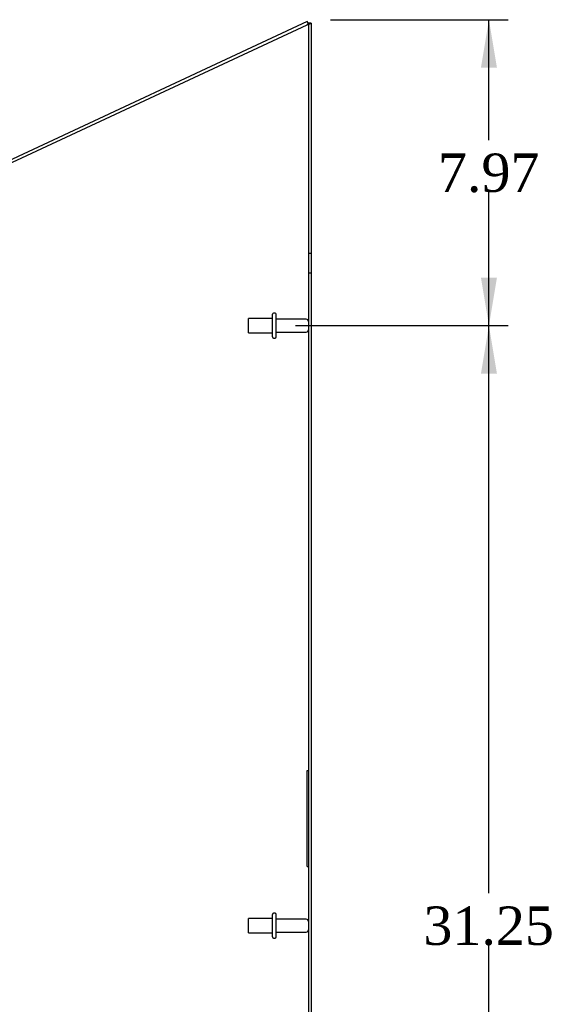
# Model space of a CAD drawing. Header units: inches. Extents: x 1 to 240, y -1 to 159.
# Tile 15 of 18: x 119 to 132, y 77 to 102. Entities that reach past the tile are written whole.
import ezdxf
from ezdxf.enums import TextEntityAlignment as Align
from ezdxf.lldxf.tags import DXFTag

# ---------------------------------------------------------------- set-up
doc = ezdxf.new("R2010")
doc.units = ezdxf.units.IN
doc.header["$MEASUREMENT"] = 0
for name, color, linetype in [('COM70700-5', 7, 'Continuous'), ('COM70702-9', 7, 'Continuous'), ('Default', 7, 'Continuous'), ('QLB20254', 7, 'Continuous'), ('STD26089', 7, 'Continuous')]:
    doc.layers.add(name, color=color, linetype=linetype)
doc.styles.add('SEACAD_Times_New_Roman', font='times.ttf')
tags = doc.linetypes.add('HIDDEN2', pattern=[0.1875, 0.125, -0.0625]).pattern_tags.tags
tags[6:7] = [DXFTag(74, 4), DXFTag(75, 0), DXFTag(340, '0'), DXFTag(46, 0.0), DXFTag(50, 0.0), DXFTag(44, 0.0), DXFTag(45, 0.0)]
tags[4:5] = [DXFTag(74, 4), DXFTag(75, 0), DXFTag(340, '0'), DXFTag(46, 0.0), DXFTag(50, 0.0), DXFTag(44, 0.0), DXFTag(45, 0.0)]
doc.dimstyles.new('HAMMOND_(STH_-_240x160)', dxfattribs={"dimtxt": 1, "dimasz": 1.25, "dimexe": 0.5, "dimexo": 0.5, "dimgap": 0.25, "dimtad": 0, "dimtih": 1, "dimtoh": 1, "dimzin": 0, "dimdsep": 46, "dimtxsty": 'SEACAD_Times_New_Roman', "dimblk1": '_SE_FILLED', "dimblk2": '_SE_FILLED', "dimsah": 1, "dimcen": 0.5, "dimadec": 0, "dimazin": 0, "dimtfac": 0.8, "dimtofl": 0, "dimtmove": 0, "dimatfit": 3, "dimfxl": 1, "dimtolj": 1, "dimtzin": 0, "dimarcsym": 0})

# ---------------------------------------------------------------- blocks, each defined once
blk = doc.blocks.new('SE2')
at = {"layer": 'COM70700-5', "color": 7, "linetype": 'Continuous'}
for p, q in [((114.221, 96.875), (126.005, 102.37)), ((126.113, 102.413), (126.041, 102.413)), ((126.113, 102.413), (126.113, 60.98))]:
    blk.add_line(p, q, dxfattribs=at)
at = {"layer": 'COM70700-5', "color": 7, "linetype": 'HIDDEN2'}
for p, q in [((126.041, 102.413), (126.041, 60.98)), ((126.113, 96.408), (126.041, 96.408)), ((126.041, 95.908), (126.113, 95.908))]:
    blk.add_line(p, q, dxfattribs=at)
at = {"layer": 'COM70700-5', "color": 7, "linetype": 'Continuous'}
blk.add_open_spline([(126.005, 102.37), (126.019, 102.374), (126.033, 102.377), (126.059, 102.384), (126.071, 102.388), (126.091, 102.395), (126.099, 102.398), (126.11, 102.406), (126.113, 102.409), (126.113, 102.413)], degree=3, knots=[0, 0, 0, 0, 0.25, 0.25, 0.5, 0.5, 0.75, 0.75, 1, 1, 1, 1], dxfattribs=at)
at = {"layer": 'COM70700-5', "color": 7, "linetype": 'HIDDEN2'}
blk.add_open_spline([(126.005, 102.37), (126.014, 102.377), (126.024, 102.384), (126.033, 102.394), (126.035, 102.397), (126.037, 102.4)], degree=3, knots=[0, 0, 0, 0, 0.5, 0.5, 0.7007617, 0.7007617, 0.7007617, 0.7007617], dxfattribs=at)
at = {"layer": 'COM70700-5', "color": 7, "linetype": 'Continuous'}
blk.add_open_spline([(126.037, 102.4), (126.04, 102.404), (126.041, 102.408), (126.041, 102.413)], degree=3, dxfattribs=at)
at = {"layer": 'COM70702-9', "color": 7, "linetype": 'Continuous'}
for p, q in [((126.012, 102.453), (114.327, 97.004)), ((126.042, 102.388), (126.012, 102.453))]:
    blk.add_line(p, q, dxfattribs=at)
at = {"layer": 'COM70702-9', "color": 7, "linetype": 'HIDDEN2'}
blk.add_line((126.042, 102.388), (126.005, 102.37), dxfattribs=at)
at = {"layer": 'QLB20254', "color": 7, "linetype": 'HIDDEN2'}
for p, q in [((126.011, 82.571), (126.011, 82.946)), ((126.011, 82.946), (126.041, 82.946)), ((126.011, 80.821), (126.011, 82.571)), ((126.012, 81.803), (126, 81.803)), ((126.012, 81.8), (126, 81.8)), ((126.001, 81.8), (126.011, 81.8)), ((126.001, 81.799), (126.011, 81.799)), ((126.001, 81.799), (126.001, 81.652)), ((126.001, 81.796), (126.011, 81.796)), ((126.012, 81.778), (126, 81.778)), ((126.012, 81.723), (126, 81.723)), ((126.012, 81.698), (126, 81.698)), ((126, 81.593), (126.012, 81.593)), ((126, 81.59), (126.012, 81.59)), ((126, 81.572), (126.001, 81.572)), ((126, 81.568), (126.012, 81.568)), ((126.001, 81.772), (126.011, 81.772)), ((126.001, 81.769), (126.011, 81.769)), ((126.001, 81.754), (126.011, 81.754)), ((126.001, 81.734), (126.011, 81.734)), ((126.001, 81.731), (126.011, 81.731)), ((126.001, 81.708), (126.011, 81.708)), ((126.001, 81.704), (126.011, 81.704)), ((126.001, 81.693), (126.011, 81.693)), ((126.001, 81.679), (126.011, 81.679)), ((126.001, 81.677), (126.011, 81.677)), ((126.001, 81.676), (126.011, 81.676)), ((126.001, 81.652), (126.001, 81.626)), ((126.001, 81.652), (126.011, 81.652)), ((126.001, 81.635), (126.011, 81.635)), ((126.001, 81.633), (126.011, 81.633)), ((126.001, 81.631), (126.011, 81.631)), ((126.001, 81.626), (126.011, 81.626)), ((126.001, 81.626), (126.001, 81.572)), ((126.001, 81.613), (126.011, 81.613)), ((126.001, 81.599), (126.011, 81.599)), ((126.001, 81.599), (126.011, 81.599)), ((126.001, 81.596), (126.011, 81.596)), ((126.001, 81.581), (126.011, 81.581)), ((126.001, 81.575), (126.011, 81.575)), ((126.001, 81.572), (126.001, 81.553)), ((126.001, 81.572), (126.011, 81.572)), ((126.001, 81.568), (126.011, 81.568)), ((126.001, 81.553), (126.011, 81.553)), ((126.011, 81.572), (126.012, 81.572)), ((126.011, 80.446), (126.011, 80.821)), ((126.011, 80.446), (126.041, 80.446))]:
    blk.add_line(p, q, dxfattribs=at)
at = {"layer": 'STD26089', "color": 7, "linetype": 'HIDDEN2'}
for p, q in [((124.479, 94.345), (124.479, 94.72)), ((125.104, 94.72), (124.479, 94.72)), ((125.104, 94.238), (125.104, 94.828)), ((125.174, 94.858), (125.134, 94.858)), ((125.204, 94.238), (125.204, 94.828)), ((125.981, 94.699), (125.204, 94.699)), ((125.204, 94.367), (125.981, 94.367)), ((124.479, 94.345), (125.104, 94.345)), ((125.134, 94.208), (125.174, 94.208)), ((125.174, 79.233), (125.134, 79.233)), ((124.479, 78.72), (124.479, 79.095)), ((125.104, 79.095), (124.479, 79.095)), ((125.104, 78.613), (125.104, 79.203)), ((125.204, 78.613), (125.204, 79.203)), ((125.981, 79.074), (125.204, 79.074)), ((124.479, 78.72), (125.104, 78.72)), ((125.204, 78.742), (125.981, 78.742)), ((125.134, 78.583), (125.174, 78.583))]:
    blk.add_line(p, q, dxfattribs=at)
for centre, radius, start, end in [((125.134, 94.828), 0.03, 90, 180), ((125.174, 94.828), 0.03, 0, 90), ((125.981, 94.639), 0.06, 0, 90), ((125.981, 94.427), 0.06, 270, 0), ((125.134, 94.238), 0.03, 180, 270), ((125.174, 94.238), 0.03, 270, 0), ((125.134, 79.203), 0.03, 90, 180), ((125.174, 79.203), 0.03, 0, 90), ((125.981, 79.014), 0.06, 0, 90), ((125.981, 78.802), 0.06, 270, 0), ((125.134, 78.613), 0.03, 180, 270), ((125.174, 78.613), 0.03, 270, 0)]:
    blk.add_arc(centre, radius, start, end, dxfattribs=at)
blk = doc.blocks.new('DMBLK655')
at = {"layer": 'Default', "linetype": 'Continuous', "transparency": 16777216}
for points in [[(130.949, 93.283), (130.74, 94.533), (130.532, 93.283)], [(130.949, 64.533), (130.532, 64.533), (130.74, 63.283)]]:
    blk.add_hatch(color=7, dxfattribs=at).paths.add_polyline_path(points)
at = {"layer": 'Default', "color": 7, "linetype": 'Continuous', "transparency": 16777216}
for p, q in [((125.704, 94.533), (131.24, 94.533)), ((130.74, 79.758), (130.74, 94.533)), ((130.74, 63.283), (130.74, 78.408)), ((125.704, 63.283), (131.24, 63.283))]:
    blk.add_line(p, q, dxfattribs=at)
at = {"layer": 'Default', "color": 7, "linetype": 'Continuous', "transparency": 16777216, "style": 'SEACAD_Times_New_Roman'}
blk.add_text('31.25', height=1, dxfattribs=at).set_placement((129.034, 79.408), align=Align.TOP_LEFT)
blk = doc.blocks.new('_SE_FILLED')
at = {"color": 0}
blk.add_line((0, 0), (-1, 0), dxfattribs=at)
blk.add_solid([(0, 0), (-1, -0.1665), (-1, 0.1665), (0, 0)], dxfattribs=at)
blk = doc.blocks.new('DMBLK676')
at = {"layer": 'Default', "linetype": 'Continuous', "transparency": 16777216}
for points in [[(130.949, 101.25), (130.74, 102.5), (130.532, 101.25)], [(130.949, 95.783), (130.532, 95.783), (130.74, 94.533)]]:
    blk.add_hatch(color=7, dxfattribs=at).paths.add_polyline_path(points)
at = {"layer": 'Default', "color": 7, "linetype": 'Continuous', "transparency": 16777216}
for p, q in [((126.613, 102.5), (131.24, 102.5)), ((130.74, 99.366), (130.74, 102.5)), ((130.74, 94.533), (130.74, 98.016)), ((125.704, 94.533), (131.24, 94.533))]:
    blk.add_line(p, q, dxfattribs=at)
at = {"layer": 'Default', "color": 7, "linetype": 'Continuous', "transparency": 16777216, "style": 'SEACAD_Times_New_Roman'}
blk.add_text('7.97', height=1, dxfattribs=at).set_placement((129.413, 99.016), align=Align.TOP_LEFT)

msp = doc.modelspace()

# ---------------------------------------------------------------- block references
at = {"layer": 'Default'}
msp.add_blockref('SE2', (0, 0), dxfattribs=at)

# ---------------------------------------------------------------- dimensions: what is measured, and where the dimension line sits
at = {"layer": 'Default', "color": 7, "linetype": 'Continuous'}
for base, p1, p2, picture, middle, dimtype in [((130.74, 102.5), (125.204, 94.533), (126.113, 102.5), 'DMBLK676', (130.74, 98.516), 160), ((130.74, 63.283), (125.204, 63.283), (125.204, 94.533), 'DMBLK655', (130.74, 78.908), 161)]:
    dim = msp.add_linear_dim(base=base, p1=p1, p2=p2, angle=90, text='\\A1;<>', dimstyle='HAMMOND_(STH_-_240x160)', dxfattribs=at)
    dim.commit()
    dim.dimension.update_dxf_attribs({"geometry": picture, "text_midpoint": middle, "dimtype": dimtype})

doc.saveas('drawing.dxf')
